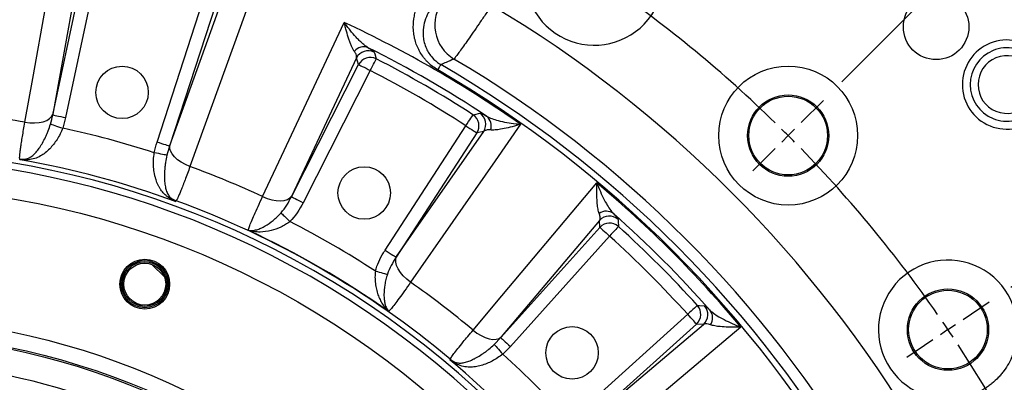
# Model space of a CAD drawing. Extents: x 0 to 8410, y 0 to 5940.
# Tile 27 of 110: x 2508 to 3260, y 4575 to 4851. Entities that reach past the tile are written whole.
import ezdxf

# ---------------------------------------------------------------- set-up
doc = ezdxf.new("R2010")
doc.units = 0
doc.header["$LTSCALE"] = 10
doc.linetypes.add('CENTERX2', pattern=[20.32, 12.7, -2.54, 2.54, -2.54])
doc.layers.get('0').update_dxf_attribs({"linetype": 'CONTINUOUS'})
doc.styles.add('SLDTEXTSTYLE0', font='TXT', dxfattribs={"width": 0.605})
doc.dimstyles.new('SLDDIMSTYLE0', dxfattribs={"dimtxt": 50, "dimasz": 50, "dimexe": 0, "dimexo": 0.0625, "dimgap": 12.5, "dimtad": 0, "dimtih": 1, "dimtoh": 1, "dimdec": 1, "dimlfac": 0.5, "dimrnd": 1e-09, "dimzin": 12, "dimtxsty": 'SLDTEXTSTYLE0', "dimblk1": 'NONE', "dimsah": 1, "dimcen": 0, "dimazin": 3, "dimtfac": 1, "dimtmove": 0, "dimatfit": 3, "dimtolj": 1, "dimtzin": 12})
doc.dimstyles.new('SLDDIMSTYLE1', dxfattribs={"dimtxt": 50, "dimasz": 50, "dimexe": 0, "dimexo": 0.0625, "dimgap": -12.5, "dimtad": 1, "dimdec": 4, "dimlfac": 5, "dimzin": 12, "dimtxsty": 'SLDTEXTSTYLE0', "dimsah": 1, "dimcen": 0.09, "dimazin": 3, "dimtfac": 1, "dimtofl": 0, "dimtmove": 0, "dimatfit": 3, "dimtolj": 1})
doc.dimstyles.new('SLDDIMSTYLE2', dxfattribs={"dimtxt": 50, "dimasz": 50, "dimexe": 0, "dimexo": 0.0625, "dimgap": 12.5, "dimtad": 1, "dimdec": 1, "dimlfac": 0.5, "dimrnd": 1e-09, "dimzin": 12, "dimtxsty": 'SLDTEXTSTYLE0', "dimsah": 1, "dimcen": 0.09, "dimazin": 3, "dimtfac": 1, "dimtofl": 0, "dimtmove": 0, "dimatfit": 3, "dimtolj": 1, "dimtzin": 12})

# ---------------------------------------------------------------- blocks, each defined once
blk = doc.blocks.new('_D')
at = {"color": 7, "linetype": 'CONTINUOUS'}
for p, q in [((1762.91, 5138.79), (3012.06, 2973.23)), ((3012.06, 2973.23), (3116.53, 2792.13)), ((3116.53, 2792.13), (3367.21, 2792.13))]:
    blk.add_line(p, q, dxfattribs=at)
blk.add_solid([(3012.06, 2973.23), (3030.55, 2926.18), (3043.54, 2933.67)], dxfattribs=at)
at = {"color": 7, "linetype": 'CONTINUOUS', "char_height": 50, "attachment_point": 1, "style": 'SLDTEXTSTYLE0'}
for s, insert in [('%%c', (3141.53, 2856.58)), ('1250', (3214.43, 2856.72))]:
    blk.add_mtext(s, dxfattribs=dict(at, insert=insert))
blk = doc.blocks.new('_NONE')
blk = doc.blocks.new('_D_1')
at = {"color": 7, "linetype": 'CONTINUOUS'}
for p, q in [((3248.9, 3345.91), (3701.1, 2973.15)), ((2387.49, 3030.16), (2387.49, 2353.62)), ((2979.56, 2571.41), (3156.43, 2654.83)), ((3156.43, 2654.83), (3189.17, 2585.43)), ((3189.17, 2585.43), (3012.29, 2502.01)), ((3012.29, 2502.01), (2979.56, 2571.41))]:
    blk.add_line(p, q, dxfattribs=at)
blk.add_arc((2387.49, 4056.01), 1687.4, 270, 320.5, dxfattribs=at)
for points in [[(3689.52, 2982.7), (3651.43, 2949.45), (3662.87, 2939.73)], [(2387.49, 2368.62), (2437.59, 2361.86), (2437.37, 2376.85)]]:
    blk.add_solid(points, dxfattribs=at)
at = {"color": 7, "linetype": 'CONTINUOUS', "insert": (3000.35, 2567.64), "char_height": 50, "attachment_point": 1, "rotation": 25.25, "style": 'SLDTEXTSTYLE0'}
blk.add_mtext('50,5°', dxfattribs=at)
blk = doc.blocks.new('_D_2')
at = {"color": 7, "linetype": 'CONTINUOUS'}
for p, q in [((2387.49, 5081.86), (2387.49, 5615.48)), ((2920.53, 5523.54), (2949.9, 5594.44)), ((2949.9, 5594.44), (3077.64, 5541.53)), ((3077.64, 5541.53), (3048.27, 5470.63)), ((3048.27, 5470.63), (2920.53, 5523.54)), ((3135.61, 4804.13), (3490.19, 5158.72))]:
    blk.add_line(p, q, dxfattribs=at)
blk.add_arc((2387.49, 4056.01), 1544.46, 45, 90, dxfattribs=at)
for points in [[(2387.49, 5600.48), (2437.36, 5592.17), (2437.6, 5607.17)], [(3479.59, 5148.11), (3448.88, 5188.28), (3438.45, 5177.5)]]:
    blk.add_solid(points, dxfattribs=at)
at = {"color": 7, "linetype": 'CONTINUOUS', "insert": (2961.07, 5576.51), "char_height": 50, "attachment_point": 1, "rotation": 337.5, "style": 'SLDTEXTSTYLE0'}
blk.add_mtext('45°', dxfattribs=at)
blk = doc.blocks.new('_D_3')
at = {"color": 7, "linetype": 'CONTINUOUS'}
for p, q in [((3015.51, 5322.12), (3052.93, 5389.12)), ((3052.93, 5389.12), (3173.64, 5321.69)), ((3136.22, 5254.7), (3015.51, 5322.12)), ((3173.64, 5321.69), (3136.22, 5254.7)), ((2979.11, 4933.13), (3176.66, 5226.01)), ((3135.61, 4804.13), (3385.41, 5053.93))]:
    blk.add_line(p, q, dxfattribs=at)
for start, end in [(56, 63.84942), (45, 56)]:
    blk.add_arc((2387.49, 4056.01), 1396.27, start, end, dxfattribs=at)
for points in [[(3168.27, 5213.57), (3204.91, 5178.73), (3213.52, 5191.02)], [(3374.8, 5043.32), (3344.02, 5083.44), (3333.61, 5072.64)]]:
    blk.add_solid(points, dxfattribs=at)
at = {"color": 7, "linetype": 'CONTINUOUS', "insert": (3061.94, 5370.01), "char_height": 50, "attachment_point": 1, "rotation": 330.81375, "style": 'SLDTEXTSTYLE0'}
blk.add_mtext('11°', dxfattribs=at)
blk = doc.blocks.new('_D_4')
at = {"color": 7, "linetype": 'CONTINUOUS'}
for p, q in [((3135.61, 4804.13), (3385.04, 5053.56)), ((3575.86, 4820.04), (3642.36, 4858.33)), ((3642.36, 4858.33), (3711.36, 4738.51)), ((3264.61, 4647.64), (3557.05, 4844.89)), ((3644.86, 4700.22), (3575.86, 4820.04)), ((3711.36, 4738.51), (3644.86, 4700.22))]:
    blk.add_line(p, q, dxfattribs=at)
for start, end in [(34, 45), (26.89599, 34)]:
    blk.add_arc((2387.49, 4056.01), 1395.75, start, end, dxfattribs=at)
for points in [[(3374.43, 5042.96), (3403.75, 5001.77), (3414.54, 5012.18)], [(3544.62, 4836.51), (3522.06, 4881.75), (3509.78, 4873.15)]]:
    blk.add_solid(points, dxfattribs=at)
at = {"color": 7, "linetype": 'CONTINUOUS', "insert": (3640.3, 4837.3), "char_height": 50, "attachment_point": 1, "rotation": 299.93278, "style": 'SLDTEXTSTYLE0'}
blk.add_mtext('11°', dxfattribs=at)
blk = doc.blocks.new('SW_SYMBOL_MOD_BOX')
at = {"color": 0, "linetype": 'CONTINUOUS'}
for p, q in [((2000, 2000), (2000, 8000)), ((2000, 8000), (8000, 8000)), ((8000, 8000), (8000, 2000)), ((2000, 2000), (8000, 2000))]:
    blk.add_line(p, q, dxfattribs=at)
blk = doc.blocks.new('_D_8')
at = {"color": 7, "linetype": 'CONTINUOUS'}
for p, q in [((3241.95, 4976.01), (3946.89, 4976.01)), ((3931.89, 4976.01), (3931.89, 3136.01)), ((3241.95, 3136.01), (3946.89, 3136.01))]:
    blk.add_line(p, q, dxfattribs=at)
for points in [[(3931.89, 4976.01), (3924.39, 4926.01), (3939.39, 4926.01)], [(3931.89, 3136.01), (3939.39, 3186.01), (3924.39, 3186.01)]]:
    blk.add_solid(points, dxfattribs=at)
at = {"color": 7, "linetype": 'CONTINUOUS', "xscale": 0.006445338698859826, "yscale": 0.006445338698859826, "zscale": 0.006445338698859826, "rotation": 90.0000000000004}
blk.add_blockref('SW_SYMBOL_MOD_BOX', (3924.66, 3964.19), dxfattribs=at)
at = {"color": 7, "linetype": 'CONTINUOUS', "insert": (3867.29, 4033.25), "char_height": 50, "attachment_point": 1, "rotation": 90, "style": 'SLDTEXTSTYLE0'}
blk.add_mtext('920', dxfattribs=at)
blk = doc.blocks.new('SW_CENTERMARKSYMBOL_0')
at = {"color": 0, "linetype": 'CONTINUOUS'}
for p, q in [((1546.04, 157.81), (1563.01, 174.78)), ((1536.14, 147.91), (1541.09, 152.86)), ((1536.14, 147.91), (1531.19, 142.96)), ((1526.24, 138.01), (1509.27, 121.04)), ((1669.68, 7.83), (1689.58, 21.25)), ((1658.08, 0), (1652.27, -3.91)), ((1658.08, 0), (1663.88, 3.91)), ((1646.47, -7.83), (1626.57, -21.25))]:
    blk.add_line(p, q, dxfattribs=at)
for start, end in [(45.80214, 55.19786), (45, 45.40107), (44.59893, 45), (34.80214, 44.19786), (34, 34.40107), (33.59893, 34), (326.80214, 33.19786)]:
    blk.add_arc((829.04, -559.19), 1000, start, end, dxfattribs=at)

msp = doc.modelspace()

# ---------------------------------------------------------------- hatches: boundary and pattern name
at = {"linetype": 'CONTINUOUS'}
h = msp.add_hatch(dxfattribs=at)
h.set_pattern_fill('ANSI31', scale=10, angle=90, style=0)
edge = h.paths.add_edge_path(flags=0)
edge.add_arc((2603.642865, 4649.897057), 16, 0, 360)

# ---------------------------------------------------------------- linework, layer by layer
at = {"color": 8, "linetype": 'CONTINUOUS'}
for p, q in [((2553.982679, 4894.017877), (2533.511792, 4779.528441)), ((2533.399184, 4778.896095), (2556.910221, 4889.506878)), ((2566.678305, 4887.43061), (2543.167253, 4776.819827)), ((2613.066588, 4758.090378), (2648.010824, 4865.637602)), ((2657.508348, 4862.551691), (2622.564111, 4755.004408)), ((2622.782771, 4755.608381), (2662.29919, 4864.994587)), ((2715.523664, 4716.49933), (2766.861771, 4817.256035)), ((2765.201513, 4822.371067), (2715.796087, 4717.080952)), ((2766.861771, 4817.256035), (2765.201513, 4822.371067)), ((2775.759612, 4812.722327), (2724.421505, 4711.965622)), ((2787.091557, 4675.783099), (2848.680351, 4770.62154)), ((2857.055579, 4765.182616), (2795.466755, 4670.344176)), ((2795.834277, 4670.870902), (2862.31545, 4766.302289)), ((2862.31545, 4766.302289), (2857.055579, 4765.182616)), ((2950.679634, 4698.498012), (2875.706617, 4609.582724)), ((2950.959478, 4693.127574), (2950.679634, 4698.498012)), ((2875.292931, 4609.091403), (2950.959478, 4693.127574)), ((2958.380733, 4686.445476), (2882.714186, 4602.409245)), ((2933.884059, 4551.239373), (3017.92029, 4626.90592)), ((3024.602388, 4619.484665), (2940.566216, 4543.818118)), ((2941.057537, 4544.231804), (3029.972826, 4619.204821)), ((3029.972826, 4619.204821), (3024.602388, 4619.484665)), ((2870.326762, 4603.909315), (2875.292931, 4609.091403)), ((2882.714186, 4602.409245), (2876.83699, 4596.529068))]:
    msp.add_line(p, q, dxfattribs=at)
at = {"color": 8, "linetype": 'CONTINUOUS', "flags": 128}
for points in [[(2512.170394, 4773.295702), (2518.151377, 4806.758823), (2537.978847, 4917.684974)], [(2687.992458, 4877.488972), (2676.441078, 4845.518412), (2638.14858, 4739.539923)], [(2693.568741, 4716.584148), (2708.006833, 4747.359099), (2755.868499, 4849.373819)], [(2778.618578, 4826.742591), (2779.086743, 4825.332107), (2780.318533, 4821.607293)], [(2766.861771, 4817.256035), (2767.109547, 4817.129792), (2767.668013, 4816.84524), (2768.517111, 4816.41257), (2769.626324, 4815.847398), (2770.955865, 4815.169992), (2772.457932, 4814.404608), (2774.078582, 4813.578846), (2775.759612, 4812.722327)], [(2775.759612, 4812.722327), (2776.620929, 4814.400913), (2777.451281, 4816.019239), (2778.220896, 4817.51913), (2778.902088, 4818.846704), (2779.470418, 4819.954337), (2779.905472, 4820.802213), (2780.191605, 4821.359874), (2780.318533, 4821.607293)], [(2827.276264, 4813.176753), (2827.752684, 4813.997032), (2828.187082, 4814.744891), (2828.573648, 4815.410437), (2828.907107, 4815.984549), (2829.183046, 4816.459598), (2829.397712, 4816.829206), (2829.548244, 4817.088308), (2829.632584, 4817.233504)], [(2512.170394, 4773.295702), (2515.889083, 4772.825243), (2519.540105, 4772.738637), (2522.994359, 4773.038985), (2526.129667, 4773.715736), (2528.835182, 4774.74481), (2531.015222, 4776.089968), (2532.592688, 4777.703525), (2533.511792, 4779.528441)], [(2533.399184, 4778.896095), (2533.67119, 4778.838278), (2534.284268, 4778.707983), (2535.21641, 4778.509857), (2536.434133, 4778.250994), (2537.893687, 4777.940752), (2539.542649, 4777.590276), (2541.321803, 4777.212085), (2543.167253, 4776.819827)], [(2848.680351, 4770.62154), (2849.703406, 4772.206725), (2850.689713, 4773.734988), (2851.60387, 4775.151433), (2852.413003, 4776.405157), (2853.088055, 4777.451159), (2853.604828, 4778.251888), (2853.944693, 4778.778495), (2854.095493, 4779.012145)], [(2854.095493, 4779.012145), (2855.552976, 4779.314758), (2859.392737, 4780.107559)], [(2531.689395, 4771.925213), (2532.121603, 4771.779896), (2532.822613, 4771.54422), (2533.771251, 4771.225216), (2534.938861, 4770.832659), (2536.290143, 4770.378293), (2537.784283, 4769.875945), (2539.376114, 4769.340755), (2541.017551, 4768.788816)], [(2890.367006, 4771.721067), (2870.93464, 4743.82955), (2806.517695, 4651.37303)], [(2848.680351, 4770.62154), (2850.262646, 4769.593956), (2851.788108, 4768.603326), (2853.20196, 4767.685177), (2854.453389, 4766.872467), (2855.497454, 4766.194464), (2856.296693, 4765.675427), (2856.822346, 4765.334071), (2857.055579, 4765.182616)], [(2622.564111, 4755.004408), (2622.299646, 4755.090357), (2621.70354, 4755.284013), (2620.797221, 4755.57852), (2619.61322, 4755.963208), (2618.194093, 4756.424309), (2616.590802, 4756.945254), (2614.860911, 4757.507326), (2613.066588, 4758.090378)], [(2620.559399, 4748.112561), (2620.112438, 4748.202802), (2619.387497, 4748.349191), (2618.406464, 4748.547317), (2617.198993, 4748.7911), (2615.801577, 4749.073269), (2614.256431, 4749.385299), (2612.610255, 4749.717714), (2610.912789, 4750.060441)], [(2638.14858, 4739.539923), (2634.692867, 4740.991832), (2631.487702, 4742.742361), (2628.646423, 4744.72964), (2626.269509, 4746.883334), (2624.441017, 4749.12733), (2623.225604, 4751.382233), (2622.666274, 4753.568353), (2622.782771, 4755.608381)], [(2508.450259, 4744.708242), (2508.362186, 4744.967403), (2508.210805, 4745.412709)], [(2854.10807, 4614.855708), (2876.019303, 4640.845122), (2948.653494, 4726.996245)], [(2627.636198, 4713.412763), (2627.282445, 4713.102819), (2627.0766, 4712.922455)], [(2693.568741, 4716.584148), (2697.038953, 4715.167226), (2700.543169, 4714.138688), (2703.957443, 4713.534774), (2707.161073, 4713.376941), (2710.040752, 4713.670732), (2712.494646, 4714.405777), (2714.435969, 4715.556087), (2715.796087, 4717.080952)], [(2715.523664, 4716.49933), (2715.771441, 4716.373088), (2716.329907, 4716.088535), (2717.179005, 4715.655865), (2718.288217, 4715.090694), (2719.617758, 4714.413287), (2721.119825, 4713.647904), (2722.740476, 4712.822141), (2724.421505, 4711.965622)], [(2707.660977, 4704.259934), (2708.080326, 4703.840019), (2708.657209, 4703.262331), (2709.377233, 4702.541293), (2710.222397, 4701.694907), (2711.171691, 4700.744273), (2712.201451, 4699.713113), (2713.285957, 4698.627056), (2714.39818, 4697.513284)], [(2964.771007, 4699.248017), (2964.858149, 4697.764458), (2965.083931, 4693.847717)], [(2950.959478, 4693.127574), (2951.166127, 4692.941548), (2951.631938, 4692.52211), (2952.3401, 4691.88446), (2953.265284, 4691.051425), (2954.374169, 4690.052988), (2955.626939, 4688.92497), (2956.978653, 4687.707903), (2958.380733, 4686.445476)], [(2965.083931, 4693.847717), (2964.897249, 4693.641605), (2964.47656, 4693.176986), (2963.836883, 4692.470612), (2963.001226, 4691.547813), (2961.999629, 4690.441789), (2960.868095, 4689.192177), (2959.647153, 4687.84392), (2958.380733, 4686.445476)], [(2787.091557, 4675.783099), (2788.673852, 4674.755515), (2790.199314, 4673.764886), (2791.613136, 4672.846736), (2792.864565, 4672.034027), (2793.90866, 4671.356024), (2794.707869, 4670.836987), (2795.233522, 4670.495631), (2795.466755, 4670.344176)], [(2806.517695, 4651.37303), (2803.555493, 4653.669895), (2800.912623, 4656.190337), (2798.682485, 4658.845247), (2796.943997, 4661.540748), (2795.758609, 4664.181532), (2795.168225, 4666.674198), (2795.193736, 4668.930592), (2795.834277, 4670.870902)], [(2779.587094, 4659.876408), (2781.107788, 4659.470083), (2782.590572, 4659.073891), (2783.998464, 4658.697726), (2785.296385, 4658.350946), (2786.45197, 4658.042194), (2787.4364, 4657.779159), (2788.225119, 4657.568397), (2788.798515, 4657.415213)], [(3025.322531, 4633.609118), (3025.116418, 4633.422436), (3024.6518, 4633.001746), (3023.945425, 4632.362069), (3023.022626, 4631.526412), (3021.916602, 4630.524816), (3020.666991, 4629.393281), (3019.318734, 4628.17234), (3017.92029, 4626.90592)], [(3025.322531, 4633.609118), (3026.808713, 4633.524181), (3030.722831, 4633.296193)], [(3024.602388, 4619.484665), (3024.416361, 4619.691314), (3023.996924, 4620.157124), (3023.359273, 4620.865287), (3022.526239, 4621.79047), (3021.527801, 4622.899355), (3020.399783, 4624.152126), (3019.182716, 4625.50384), (3017.92029, 4626.90592)], [(2854.10807, 4614.855708), (2857.093309, 4612.588884), (2860.211883, 4610.68839), (2863.353525, 4609.2214), (2866.40716, 4608.239772), (2869.264756, 4607.778253), (2871.825282, 4607.853176), (2873.998199, 4608.461799), (2875.706617, 4609.582724)], [(3058.471058, 4617.17868), (3032.482002, 4595.266999), (2946.330522, 4522.633256)], [(2875.292931, 4609.091403), (2875.499581, 4608.905317), (2875.965361, 4608.485879), (2876.673554, 4607.848229), (2877.598707, 4607.015254), (2878.707622, 4606.016757), (2879.960422, 4604.888739), (2881.312136, 4603.671672), (2882.714186, 4602.409245)], [(2870.326762, 4603.909315), (2870.628421, 4603.567363), (2871.117656, 4603.012742), (2871.779714, 4602.262201), (2872.594599, 4601.338388), (2873.537694, 4600.26926), (2874.580447, 4599.08718), (2875.691418, 4597.827734), (2876.83699, 4596.529068)], [(2836.592619, 4591.958286), (2836.645905, 4592.226745), (2836.737458, 4592.688085)]]:
    msp.add_lwpolyline(points, dxfattribs=at)
at = {"color": 7, "linetype": 'CENTERX2'}
msp.add_circle((2387.486134, 4056.011321), 1250, dxfattribs=at)
at = {"color": 7, "linetype": 'CONTINUOUS'}
for centre, radius in [((3207.486134, 4846.011321), 25), ((2586.326052, 4796.045875), 20), ((3094.592915, 4763.118102), 53), ((3094.592915, 4763.118102), 31), ((3094.592915, 4763.118102), 30), ((2771.085783, 4719.366251), 20), ((2387.486134, 4056.011321), 668.928203), ((2603.642865, 4649.897057), 19), ((2603.642865, 4649.897057), 18), ((2603.642865, 4649.897057), 17), ((2603.642865, 4649.897057), 16), ((3216.523707, 4615.204224), 31), ((3216.523707, 4615.204224), 30), ((2387.486134, 4056.011321), 569), ((2929.703832, 4597.480085), 20), ((2387.486134, 4056.011321), 556)]:
    msp.add_circle(centre, radius, dxfattribs=at)
at = {"color": 8, "linetype": 'CONTINUOUS'}
msp.add_circle((2387.486134, 4056.011321), 557.222742, dxfattribs=at)
at = {"color": 7, "linetype": 'CONTINUOUS'}
for centre, start, end in [((2946.679038, 4885.048893), 169.76079425, 111.827379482), ((3216.523707, 4615.204224), 338.172620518, 280.23920575)]:
    msp.add_arc(centre, 53, start, end, dxfattribs=at)
at = {"color": 8, "linetype": 'CONTINUOUS'}
for centre, radius, start, end in [((2855.003796, 4847.3244), 30.095103, 141.23526662, 239.114397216), ((2387.486134, 4056.011321), 938.817466, 30.808391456, 59.191608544), ((2387.486134, 4056.011321), 874.716862, 54.906877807, 65.093122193), ((3261.486134, 4802.011321), 34, 44.427004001, 315.572995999), ((2770.716434, 4821.518081), 9.240782, 68.160538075, 140.618388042), ((2774.113427, 4817.794218), 10.018471, 63.276557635, 152.816545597), ((2387.486134, 4056.011321), 865.285296, 56.542887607, 63.457112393), ((3261.486134, 4802.011321), 28, 44.427004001, 315.572995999), ((3261.486134, 4802.011321), 22, 44.427004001, 315.572995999), ((2775.773617, 4812.679049), 10.018473, 63.021666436, 152.815671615), ((2387.486134, 4056.011321), 860.49665, 57.162662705, 62.837337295), ((2387.486134, 4056.011321), 880.31399, 30.14962838, 59.85037162), ((2387.486134, 4056.011321), 889.007731, 30.564613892, 59.435386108), ((2387.486134, 4056.011321), 850.510354, 57.162662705, 62.837337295), ((2387.486134, 4056.011321), 875.622555, 30.14962838, 59.85037162), ((2387.486134, 4056.011321), 728.040547, 80.138910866, 84.861089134), ((2848.635834, 4770.612), 10.018498, 327.184477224, 56.978221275), ((2853.89587, 4771.731799), 10.018428, 327.183364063, 56.723804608), ((2858.819379, 4770.651897), 9.240714, 339.381407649, 51.839798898), ((2387.486134, 4056.011321), 729.125279, 72.155717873, 77.844282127), ((2387.486134, 4056.011321), 695.772879, 157.856529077, 142.143470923), ((2387.486134, 4056.011321), 690.566107, 157.827081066, 142.172918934), ((2511.584138, 4765.175939), 20.049056, 260.313683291, 273.017462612), ((2387.486134, 4056.011321), 699.239438, 69.961933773, 80.038066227), ((2512.407849, 4738.861552), 6.297392, 66.867611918, 87.891643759), ((2387.486134, 4056.011321), 728.040547, 65.138910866, 69.861089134), ((2387.486134, 4056.011321), 874.716862, 39.906877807, 50.093122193), ((2620.726297, 4709.839093), 6.296073, 62.106466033, 83.134947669), ((2634.598188, 4732.218352), 20.052917, 236.983653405, 249.685016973), ((2387.486134, 4056.011321), 699.891937, 50.067349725, 69.932650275), ((2955.785887, 4696.246813), 9.240739, 53.160141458, 125.618603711), ((2387.486134, 4056.011321), 865.285296, 41.542887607, 48.457112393), ((2387.486134, 4056.011321), 719.99739, 57.003578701, 62.996421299), ((2958.103342, 4691.770611), 10.018451, 48.27634748, 137.816973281), ((2958.383069, 4686.40007), 10.018434, 48.021376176, 137.816085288), ((2387.486134, 4056.011321), 700.164275, 54.926201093, 65.073798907), ((2387.486134, 4056.011321), 860.49665, 42.162662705, 47.837337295), ((2387.486134, 4056.011321), 850.510354, 42.162662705, 47.837337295), ((2387.486134, 4056.011321), 728.040547, 50.138910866, 54.861089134), ((3017.874883, 4626.908255), 10.018434, 312.183914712, 41.978623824), ((3023.245425, 4626.628528), 10.018451, 312.18302672, 41.72365252), ((3027.721626, 4624.311074), 9.240739, 324.381396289, 36.839858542), ((2387.486134, 4056.011321), 536, 71.726203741, 88.273796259), ((2387.486134, 4056.011321), 699.239438, 39.961933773, 50.038066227), ((2849.544804, 4608.123381), 20.056831, 230.316009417, 243.014845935), ((2387.486134, 4056.011321), 729.125279, 42.155717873, 47.844282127), ((2837.097742, 4584.917251), 6.295809, 36.865345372, 57.894642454)]:
    msp.add_arc(centre, radius, start, end, dxfattribs=at)
for points, knots in [([(2827.276252, 4813.176765), (2824.425981, 4814.83231), (2821.864063, 4816.806082), (2819.00896, 4819.65683), (2818.453335, 4820.249085), (2817.39243, 4821.456184), (2816.886416, 4822.071374), (2815.438274, 4823.950277), (2814.565789, 4825.2472), (2813.388263, 4827.255317), (2813.017689, 4827.935177), (2812.319789, 4829.315605), (2811.992204, 4830.017221), (2811.08582, 4832.123056), (2810.577908, 4833.537702), (2809.736278, 4836.386737), (2809.402659, 4837.821134), (2808.899835, 4840.708834), (2808.730922, 4842.169347), (2808.467598, 4846.479586), (2808.605752, 4849.285319), (2809.217823, 4853.407682), (2809.490097, 4854.767255), (2809.99838, 4856.78543), (2810.184486, 4857.454617), (2810.590026, 4858.785934), (2810.810039, 4859.449596), (2811.985182, 4862.7265), (2813.162386, 4865.219486), (2815.261125, 4868.778613), (2816.016632, 4869.934686), (2817.640653, 4872.18555), (2818.510914, 4873.282048), (2819.431958, 4874.338151)], [0, 0, 0, 0, 0.125, 0.125, 0.15625, 0.15625, 0.1875, 0.1875, 0.25, 0.25, 0.28125, 0.28125, 0.3125, 0.3125, 0.375, 0.375, 0.4375, 0.4375, 0.5, 0.5, 0.625, 0.625, 0.6875, 0.6875, 0.71875, 0.71875, 0.75, 0.75, 0.875, 0.875, 0.9375, 0.9375, 1, 1, 1, 1]), ([(2824.709837, 4863.364698), (2823.32552, 4861.629961), (2820.557195, 4858.160875), (2817.740744, 4852.115956), (2816.066463, 4845.577156), (2815.872529, 4839.423972), (2816.794945, 4833.991714), (2818.278618, 4829.705229), (2820.407043, 4825.815603), (2823.520791, 4821.753657), (2826.83356, 4818.909517), (2829.245741, 4817.46514), (2829.632584, 4817.233504)], [0, 0, 0, 0, 0.1370159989, 0.2740013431, 0.4119065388, 0.5495646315, 0.636763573, 0.7238316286, 0.7948928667, 0.8658568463, 0.9784873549, 1, 1, 1, 1]), ([(2868.319009, 4862.347485), (2867.069474, 4860.510653), (2864.221616, 4856.324268), (2859.842215, 4849.932259), (2855.354314, 4843.423409), (2851.235624, 4837.499587), (2847.590958, 4832.309866), (2844.521982, 4828.00257), (2842.101086, 4824.680572), (2840.347119, 4822.367398), (2839.819178, 4821.787109), (2839.555208, 4821.496965)], [0, 0, 0, 0, 0.0897654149, 0.204587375, 0.3194098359, 0.4331822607, 0.5469541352, 0.6599946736, 0.7730339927, 0.8865174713, 1, 1, 1, 1]), ([(2763.573887, 4827.381212), (2763.188708, 4827.909353), (2762.815412, 4828.522132), (2762.085787, 4829.872143), (2761.729541, 4830.609955), (2761.030484, 4832.187745), (2760.687703, 4833.027934), (2760.013427, 4834.797767), (2759.683977, 4835.72239), (2758.72284, 4838.577945), (2758.114415, 4840.598842), (2757.241404, 4843.781015), (2756.957107, 4844.867215), (2756.540367, 4846.534124), (2756.403228, 4847.095448), (2756.200512, 4847.944414), (2756.13342, 4848.228642), (2756.000193, 4848.799576), (2755.933504, 4849.088699), (2755.868498, 4849.3738)], [0, 0, 0, 0, 0.125, 0.125, 0.25, 0.25, 0.375, 0.375, 0.5, 0.5, 0.75, 0.75, 0.875, 0.875, 0.9375, 0.9375, 0.96875, 0.96875, 1, 1, 1, 1]), ([(2774.154074, 4830.095649), (2773.396899, 4830.532516), (2772.63465, 4831.049596), (2771.10232, 4832.200944), (2770.332207, 4832.835774), (2768.785226, 4834.201143), (2768.008346, 4834.931887), (2766.448383, 4836.476811), (2765.669835, 4837.286723), (2763.355657, 4839.795055), (2761.833082, 4841.579035), (2759.574251, 4844.398453), (2758.825546, 4845.362498), (2757.708676, 4846.844352), (2757.337811, 4847.343771), (2756.784617, 4848.099741), (2756.600685, 4848.352938), (2756.233757, 4848.861746), (2756.049244, 4849.119487), (2755.868498, 4849.3738)], [0, 0, 0, 0, 0.125, 0.125, 0.25, 0.25, 0.375, 0.375, 0.5, 0.5, 0.75, 0.75, 0.875, 0.875, 0.9375, 0.9375, 0.96875, 0.96875, 1, 1, 1, 1]), ([(2765.201513, 4822.371067), (2765.252909, 4822.671455), (2765.390714, 4823.476859), (2765.039681, 4825.084821), (2764.06645, 4826.609529), (2763.573889, 4827.381195)], [0, 0, 0, 0, 0.2270653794, 0.6088115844, 1, 1, 1, 1]), ([(2774.154071, 4830.09565), (2775.116302, 4829.481692), (2777.075526, 4828.231594), (2778.330043, 4827.214528), (2778.54177, 4826.868221), (2778.618578, 4826.742591)], [0, 0, 0, 0, 0.3808090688, 0.7753756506, 1, 1, 1, 1]), ([(2839.555208, 4821.496965), (2837.571594, 4820.646592), (2834.267055, 4819.229942), (2830.956081, 4817.80364), (2829.632584, 4817.233504)], [0, 0, 0, 0, 0.6002698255, 1, 1, 1, 1]), ([(2859.392737, 4780.107559), (2859.682068, 4780.075154), (2860.270045, 4780.009299), (2862.192, 4779.149504), (2863.901586, 4778.248384), (2864.528869, 4777.917744)], [0, 0, 0, 0, 0.38016499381, 0.7725695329, 1, 1, 1, 1]), ([(2508.210803, 4745.412711), (2508.134458, 4745.840145), (2508.16627, 4746.786712), (2508.336128, 4748.595803), (2508.376688, 4748.989317), (2508.471199, 4749.840768), (2508.525314, 4750.300021), (2508.707109, 4751.767655), (2508.853126, 4752.857693), (2509.193115, 4755.25338), (2509.38709, 4756.55905), (2509.714253, 4758.68021), (2509.829355, 4759.414439), (2510.071883, 4760.938236), (2510.199706, 4761.730217), (2510.864251, 4765.794247), (2511.476528, 4769.377654), (2512.170395, 4773.295694)], [0, 0, 0, 0, 0.25, 0.25, 0.3125, 0.3125, 0.375, 0.375, 0.5, 0.5, 0.625, 0.625, 0.6875, 0.6875, 0.75, 0.75, 1, 1, 1, 1]), ([(2512.639521, 4745.154662), (2513.164157, 4745.257711), (2513.652152, 4745.39746), (2514.598611, 4745.741455), (2515.055923, 4745.94593), (2516.405091, 4746.652376), (2517.274901, 4747.246801), (2518.572876, 4748.324683), (2519.005279, 4748.716615), (2519.859826, 4749.554685), (2520.282721, 4750.001257), (2521.541404, 4751.422946), (2522.36741, 4752.479544), (2523.593083, 4754.233825), (2524.00061, 4754.84906), (2524.801859, 4756.123078), (2525.196295, 4756.782674), (2526.361419, 4758.829328), (2527.114172, 4760.283793), (2528.204422, 4762.608582), (2528.560494, 4763.4061), (2529.248207, 4765.026161), (2529.581163, 4765.851447), (2530.545969, 4768.373542), (2531.144166, 4770.116252), (2531.689399, 4771.925222)], [0, 0, 0, 0, 0.0625, 0.0625, 0.125, 0.125, 0.25, 0.25, 0.3125, 0.3125, 0.375, 0.375, 0.5, 0.5, 0.5625, 0.5625, 0.625, 0.625, 0.75, 0.75, 0.8125, 0.8125, 0.875, 0.875, 1, 1, 1, 1]), ([(2864.528869, 4777.917744), (2865.812515, 4777.280601), (2868.383819, 4776.004323), (2873.649929, 4774.439765), (2879.794589, 4773.080232), (2885.612867, 4772.218859), (2889.193142, 4771.831936), (2890.351448, 4771.722536), (2890.367006, 4771.721067)], [0, 0, 0, 0, 0.1958939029, 0.392400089, 0.6380903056, 0.8839800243, 0.9984417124, 1, 1, 1, 1]), ([(2890.367006, 4771.721067), (2890.352938, 4771.716715), (2889.309911, 4771.394029), (2886.092793, 4770.436681), (2880.888953, 4769.053077), (2875.435684, 4767.935089), (2870.800812, 4767.284438), (2868.577914, 4767.360067), (2867.468182, 4767.397823)], [0, 0, 0, 0, 0.0015665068, 0.1161490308, 0.3620028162, 0.6076530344, 0.8041295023, 1, 1, 1, 1]), ([(2541.017551, 4768.788816), (2540.392777, 4767.28724), (2539.142651, 4764.282697), (2536.731125, 4760.122936), (2534.051387, 4756.345421), (2531.015377, 4752.886971), (2527.699129, 4749.88675), (2523.859291, 4747.304898), (2519.749275, 4745.366092), (2516.503601, 4744.890347), (2514.881824, 4744.65263)], [0, 0, 0, 0, 0.1097429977, 0.2195875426, 0.33155803, 0.443604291, 0.5698631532, 0.6961927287, 0.8481955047, 1, 1, 1, 1]), ([(2867.468179, 4767.397814), (2866.830726, 4767.465979), (2866.247461, 4767.487927), (2865.18513, 4767.450329), (2864.709312, 4767.391052), (2863.431745, 4767.10504), (2862.777505, 4766.771971), (2862.315438, 4766.302289)], [0, 0, 0, 0, 0.25, 0.25, 0.5, 0.5, 1, 1, 1, 1]), ([(2621.478872, 4716.090012), (2620.899295, 4716.486516), (2620.361927, 4716.896277), (2619.343692, 4717.752464), (2618.863302, 4718.19873), (2617.488876, 4719.600358), (2616.660568, 4720.618476), (2615.519766, 4722.294125), (2615.155821, 4722.879395), (2614.469111, 4724.088318), (2614.145576, 4724.712783), (2613.231165, 4726.648203), (2612.695956, 4728.020789), (2612.002545, 4730.216403), (2611.789775, 4730.971147), (2611.402331, 4732.530043), (2611.229696, 4733.326445), (2610.777708, 4735.752754), (2610.562019, 4737.42553), (2610.375083, 4740.025208), (2610.335702, 4740.906929), (2610.306718, 4742.703224), (2610.317482, 4743.621302), (2610.430082, 4746.3699), (2610.60987, 4748.210836), (2610.912784, 4750.060457)], [0, 0, 0, 0, 0.0625, 0.0625, 0.125, 0.125, 0.25, 0.25, 0.3125, 0.3125, 0.375, 0.375, 0.5, 0.5, 0.5625, 0.5625, 0.625, 0.625, 0.75, 0.75, 0.8125, 0.8125, 0.875, 0.875, 1, 1, 1, 1]), ([(2512.639521, 4745.154662), (2511.930269, 4744.997793), (2511.226322, 4744.883205), (2509.829641, 4744.735105), (2509.135827, 4744.701615), (2508.450258, 4744.708259)], [0, 0, 0, 0, 0.5, 0.5, 1, 1, 1, 1]), ([(2514.881824, 4744.65263), (2512.736914, 4744.581968), (2510.579742, 4744.510901), (2508.462296, 4744.707126), (2508.450259, 4744.708242)], [0, 0, 0, 0, 0.9943152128, 1, 1, 1, 1]), ([(2620.559394, 4748.112578), (2620.126828, 4746.272214), (2619.77192, 4744.456533), (2619.344163, 4741.770872), (2619.218769, 4740.878742), (2619.004532, 4739.1252), (2618.915648, 4738.264722), (2618.700575, 4735.730304), (2618.625568, 4734.103163), (2618.611329, 4731.753116), (2618.623065, 4730.984933), (2618.680025, 4729.479033), (2618.72534, 4728.743076), (2618.909326, 4726.614318), (2619.09591, 4725.288581), (2619.4739, 4723.431412), (2619.616357, 4722.834341), (2619.936168, 4721.683463), (2620.114181, 4721.127932), (2620.700392, 4719.539721), (2621.157284, 4718.587555), (2621.973562, 4717.298783), (2622.267705, 4716.892472), (2622.915917, 4716.120541), (2623.268877, 4715.755297), (2623.671784, 4715.403661)], [0, 0, 0, 0, 0.125, 0.125, 0.1875, 0.1875, 0.25, 0.25, 0.375, 0.375, 0.4375, 0.4375, 0.5, 0.5, 0.625, 0.625, 0.6875, 0.6875, 0.75, 0.75, 0.875, 0.875, 0.9375, 0.9375, 1, 1, 1, 1]), ([(2638.148584, 4739.53994), (2636.790486, 4735.799929), (2635.535692, 4732.408806), (2634.092044, 4728.59008), (2633.809636, 4727.847614), (2633.257675, 4726.405925), (2632.987416, 4725.704888), (2632.20153, 4723.681441), (2631.714134, 4722.44711), (2630.809916, 4720.199831), (2630.393101, 4719.186905), (2629.821117, 4717.8345), (2629.639349, 4717.411597), (2629.293923, 4716.622597), (2629.12985, 4716.255619), (2628.36312, 4714.582041), (2627.91603, 4713.744766), (2627.636199, 4713.412773)], [0, 0, 0, 0, 0.25, 0.25, 0.3125, 0.3125, 0.375, 0.375, 0.5, 0.5, 0.625, 0.625, 0.6875, 0.6875, 0.75, 0.75, 1, 1, 1, 1]), ([(2950.404201, 4703.758718), (2950.080512, 4704.820878), (2949.432134, 4706.948481), (2948.861118, 4711.593806), (2948.529627, 4717.150671), (2948.518742, 4722.535112), (2948.611612, 4725.890689), (2948.652937, 4726.981541), (2948.653494, 4726.996245)], [0, 0, 0, 0, 0.1958709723, 0.3923470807, 0.6379971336, 0.8838513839, 0.9984344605, 1, 1, 1, 1]), ([(2948.653494, 4726.996245), (2948.658937, 4726.981601), (2949.064299, 4725.891063), (2950.364967, 4722.532975), (2952.702687, 4717.135872), (2955.606267, 4711.552466), (2958.480491, 4706.870739), (2960.378786, 4704.717335), (2961.326454, 4703.64231)], [0, 0, 0, 0, 0.0015579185, 0.1160203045, 0.3619093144, 0.6075986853, 0.8041049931, 1, 1, 1, 1]), ([(2627.0766, 4712.922455), (2627.065612, 4712.927479), (2625.132124, 4713.811481), (2623.300294, 4714.954), (2621.478875, 4716.090025)], [0, 0, 0, 0, 0.0056831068, 1, 1, 1, 1]), ([(2623.671789, 4715.403678), (2624.769595, 4714.504752), (2625.874603, 4713.599927), (2627.068816, 4712.926843), (2627.0766, 4712.922455)], [0, 0, 0, 0, 0.9934813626, 1, 1, 1, 1]), ([(2682.57076, 4690.956237), (2682.798285, 4691.739134), (2683.203183, 4693.132359), (2684.954761, 4697.455056), (2687.186988, 4702.624335), (2690.047549, 4708.999322), (2692.383897, 4714.031934), (2693.568741, 4716.584148)], [0, 0, 0, 0, 0.2401685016, 0.4273982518, 0.6200392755, 0.8073086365, 1, 1, 1, 1]), ([(2707.660976, 4704.259957), (2709.31665, 4706.084603), (2710.730408, 4708.058386), (2713.290559, 4712.173474), (2714.43533, 4714.315886), (2715.523661, 4716.499319)], [0, 0, 0, 0, 0.5, 0.5, 1, 1, 1, 1]), ([(2682.57076, 4690.956237), (2682.579351, 4690.954465), (2683.562761, 4690.751642), (2685.633231, 4690.632286), (2688.892683, 4691.231278), (2692.207463, 4692.448082), (2696.347195, 4694.571488), (2700.590013, 4697.550543), (2704.697007, 4701.139355), (2706.673265, 4703.220033), (2707.660977, 4704.259934)], [0, 0, 0, 0, 0.0013438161, 0.1538225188, 0.3022964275, 0.4293773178, 0.55642322, 0.7784532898, 0.8892733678, 1, 1, 1, 1]), ([(2950.679634, 4698.498012), (2950.807043, 4698.774863), (2951.148652, 4699.51716), (2951.225763, 4701.161278), (2950.680276, 4702.885884), (2950.404201, 4703.758718)], [0, 0, 0, 0, 0.2270655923, 0.6088126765, 1, 1, 1, 1]), ([(2961.326454, 4703.64231), (2962.097004, 4702.800231), (2963.66594, 4701.085651), (2964.61442, 4699.778581), (2964.729323, 4699.389254), (2964.771007, 4699.248017)], [0, 0, 0, 0, 0.3808091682, 0.7753754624, 1, 1, 1, 1]), ([(2714.39818, 4697.513284), (2713.282391, 4696.733438), (2711.04894, 4695.172437), (2706.214268, 4692.675779), (2699.594132, 4690.329224), (2692.741109, 4689.430712), (2686.997748, 4689.793299), (2684.035828, 4690.477562), (2682.58689, 4690.950966), (2682.57076, 4690.956237)], [0, 0, 0, 0, 0.105341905, 0.2108607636, 0.4300033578, 0.687550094, 0.840594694, 0.9982254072, 1, 1, 1, 1]), ([(2779.587094, 4659.876408), (2780.368434, 4662.266686), (2781.949561, 4667.103679), (2784.84633, 4672.261292), (2786.659149, 4675.104834), (2787.091557, 4675.783099)], [0, 0, 0, 0, 0.4265750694, 0.8632218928, 1, 1, 1, 1]), ([(2795.466757, 4670.344152), (2794.120393, 4668.310486), (2792.833941, 4666.242208), (2790.549852, 4661.965457), (2789.548897, 4659.755258), (2788.798509, 4657.415214)], [0, 0, 0, 0, 0.5, 0.5, 1, 1, 1, 1]), ([(2779.587098, 4659.87641), (2779.38929, 4658.256875), (2779.311022, 4656.659073), (2779.329519, 4654.287593), (2779.358852, 4653.501376), (2779.460986, 4651.93688), (2779.534098, 4651.157946), (2779.811002, 4648.871111), (2780.072427, 4647.398821), (2780.73387, 4644.543917), (2781.136242, 4643.157957), (2782.056491, 4640.526964), (2782.575893, 4639.273835), (2783.731469, 4636.881431), (2784.369947, 4635.739512), (2785.74962, 4633.594424), (2786.494071, 4632.58547), (2787.685918, 4631.175919), (2788.095503, 4630.723572), (2788.728813, 4630.070793), (2788.943075, 4629.857495), (2789.378025, 4629.439443), (2789.60072, 4629.232902), (2789.822271, 4629.034571)], [0, 0, 0, 0, 0.125, 0.125, 0.1875, 0.1875, 0.25, 0.25, 0.375, 0.375, 0.5, 0.5, 0.625, 0.625, 0.75, 0.75, 0.875, 0.875, 0.9375, 0.9375, 0.96875, 0.96875, 1, 1, 1, 1]), ([(2788.798515, 4657.415213), (2788.391778, 4656.039861), (2787.577962, 4653.288007), (2786.523437, 4647.936823), (2786.064932, 4642.772944), (2786.295947, 4638.126118), (2786.899284, 4634.646968), (2788.011169, 4631.524909), (2789.147699, 4629.791082), (2789.816441, 4629.041134), (2789.822285, 4629.03458)], [0, 0, 0, 0, 0.1107280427, 0.2215487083, 0.4435768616, 0.5706232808, 0.6977041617, 0.8461778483, 0.9986558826, 1, 1, 1, 1]), ([(2806.517695, 4651.37303), (2804.944434, 4649.133983), (2801.752367, 4644.591066), (2797.689647, 4638.962988), (2794.287366, 4634.386577), (2791.40387, 4630.684476), (2790.386712, 4629.623386), (2789.822285, 4629.03458)], [0, 0, 0, 0, 0.18726987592, 0.37996126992, 0.56719036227, 0.75983141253, 1, 1, 1, 1]), ([(3030.722831, 4633.296193), (3030.993907, 4633.189997), (3031.544786, 4632.974184), (3033.178742, 4631.646279), (3034.596807, 4630.333373), (3035.117124, 4629.851641)], [0, 0, 0, 0, 0.38016519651, 0.77256984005, 1, 1, 1, 1]), ([(3035.117124, 4629.851641), (3036.192148, 4628.903972), (3038.345552, 4627.005677), (3043.02728, 4624.131454), (3048.610686, 4621.227873), (3054.007789, 4618.890154), (3057.365877, 4617.589485), (3058.456414, 4617.184123), (3058.471058, 4617.17868)], [0, 0, 0, 0, 0.1958950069, 0.3924013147, 0.6380906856, 0.8839796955, 0.9984420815, 1, 1, 1, 1]), ([(2836.737458, 4592.688085), (2836.947693, 4593.097458), (2837.37425, 4593.928058), (2839.405849, 4596.734938), (2842.423157, 4600.635889), (2846.085678, 4605.186203), (2850.035722, 4609.991945), (2852.743312, 4613.225725), (2854.10807, 4614.855708)], [0, 0, 0, 0, 0.178972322, 0.3631274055, 0.5421678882, 0.7264054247, 0.8620949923, 1, 1, 1, 1]), ([(3035.233532, 4618.929388), (3034.721929, 4619.105739), (3033.33333, 4619.584393), (3031.465364, 4619.786866), (3030.474219, 4619.400349), (3029.972826, 4619.204821)], [0, 0, 0, 0, 0.2237547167, 0.6073186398, 1, 1, 1, 1]), ([(3058.471058, 4617.17868), (3058.456355, 4617.178123), (3057.365502, 4617.136798), (3054.009926, 4617.043928), (3048.625484, 4617.054813), (3043.06862, 4617.386305), (3038.423294, 4617.957321), (3036.295692, 4618.605699), (3035.233532, 4618.929388)], [0, 0, 0, 0, 0.0015655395, 0.1161486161, 0.3620028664, 0.6076529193, 0.8041290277, 1, 1, 1, 1]), ([(2840.443817, 4590.250268), (2840.94969, 4590.077193), (2841.44218, 4589.954221), (2842.433835, 4589.7789), (2842.932117, 4589.727325), (2844.453753, 4589.664541), (2845.504243, 4589.744424), (2847.167264, 4590.028909), (2847.737701, 4590.15213), (2848.896796, 4590.450647), (2849.48632, 4590.625942), (2851.287216, 4591.22782), (2852.530857, 4591.729857), (2854.469462, 4592.636272), (2855.130008, 4592.965318), (2856.460918, 4593.668025), (2857.132308, 4594.042035), (2859.164662, 4595.231927), (2860.543798, 4596.115154), (2862.650377, 4597.583356), (2863.357503, 4598.095991), (2864.763111, 4599.155147), (2865.464102, 4599.703389), (2867.560696, 4601.405184), (2868.950105, 4602.615316), (2870.326775, 4603.909313)], [0, 0, 0, 0, 0.0625, 0.0625, 0.125, 0.125, 0.25, 0.25, 0.3125, 0.3125, 0.375, 0.375, 0.5, 0.5, 0.5625, 0.5625, 0.625, 0.625, 0.75, 0.75, 0.8125, 0.8125, 0.875, 0.875, 1, 1, 1, 1]), ([(2840.443817, 4590.250268), (2839.751153, 4590.469041), (2839.084222, 4590.721779), (2837.800611, 4591.291861), (2837.183005, 4591.609765), (2836.592607, 4591.958303)], [0, 0, 0, 0, 0.5, 0.5, 1, 1, 1, 1]), ([(2842.13468, 4588.694322), (2841.155986, 4589.163715), (2840.205235, 4589.671639), (2838.358048, 4590.760516), (2837.459906, 4591.3427), (2836.592607, 4591.958303)], [0, 0, 0, 0, 0.5, 0.5, 1, 1, 1, 1]), ([(2876.83699, 4596.529068), (2875.545137, 4595.541044), (2872.960238, 4593.564082), (2868.791898, 4591.167403), (2864.582411, 4589.235842), (2860.223936, 4587.758727), (2855.85185, 4586.818565), (2851.235536, 4586.502599), (2846.706756, 4586.878467), (2843.658049, 4588.089309), (2842.134689, 4588.694336)], [0, 0, 0, 0, 0.1097429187, 0.2195873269, 0.3315584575, 0.4436041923, 0.5698636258, 0.6961929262, 0.8481954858, 1, 1, 1, 1])]:
    msp.add_open_spline(points, degree=3, knots=knots, dxfattribs=at)
for points in [[(2531.689399, 4771.925222), (2532.380632, 4774.21859), (2532.921605, 4776.547466), (2533.39918, 4778.896096)], [(2533.511793, 4779.528449), (2533.473839, 4779.316182), (2533.436303, 4779.105402), (2533.39918, 4778.896096)], [(2543.167251, 4776.819829), (2542.590294, 4774.105459), (2541.902479, 4771.420762), (2541.017548, 4768.78883)], [(2610.912784, 4750.060457), (2611.462378, 4752.782244), (2612.20906, 4755.451166), (2613.066586, 4758.090358)], [(2622.564117, 4755.004423), (2621.803395, 4752.731662), (2621.107453, 4750.44431), (2620.559394, 4748.112578)], [(2622.564117, 4755.004423), (2622.636592, 4755.204168), (2622.709474, 4755.405476), (2622.782768, 4755.608363)], [(2724.421516, 4711.965636), (2721.735429, 4706.693894), (2718.614536, 4701.723708), (2714.398178, 4697.513275)], [(2715.796092, 4717.080959), (2715.704445, 4716.885646), (2715.613638, 4716.691771), (2715.523661, 4716.499319)], [(2795.466765, 4670.344164), (2795.588465, 4670.518341), (2795.710964, 4670.693922), (2795.834268, 4670.870922)], [(2875.706628, 4609.582704), (2875.56763, 4609.417858), (2875.429736, 4609.254089), (2875.292938, 4609.091391)]]:
    msp.add_open_spline(points, degree=3, dxfattribs=at)
at = {"color": 7, "linetype": 'CONTINUOUS'}
msp.add_open_spline([(3265.724044, 4595.498216), (3264.886303, 4593.406612), (3263.924169, 4591.389121), (3261.758441, 4587.495349), (3260.554824, 4585.619092), (3258.564444, 4582.911326), (3257.8679, 4582.024226), (3256.429159, 4580.307096), (3255.685712, 4579.475027), (3253.384521, 4577.056706), (3251.756193, 4575.548032), (3249.172805, 4573.439744), (3248.288125, 4572.762846), (3246.4709, 4571.461631), (3245.535554, 4570.835594), (3242.675679, 4569.050948), (3240.713268, 4567.994102), (3236.679611, 4566.13621), (3234.608363, 4565.335175), (3230.353626, 4563.991822), (3228.161627, 4563.448713), (3225.944913, 4563.048296)], degree=3, knots=[0, 0, 0, 0, 0.125, 0.125, 0.25, 0.25, 0.3125, 0.3125, 0.375, 0.375, 0.5, 0.5, 0.5625, 0.5625, 0.625, 0.625, 0.75, 0.75, 0.875, 0.875, 1, 1, 1, 1], dxfattribs=at)

# ---------------------------------------------------------------- block references
msp.add_blockref('SW_CENTERMARKSYMBOL_0', (1558.448562, 4615.204224), dxfattribs=at)

# ---------------------------------------------------------------- dimensions: what is measured, and where the dimension line sits
for base, line1, line2, picture, middle in [((2978.526819, 5482.909757), ((2387.486134, 5061.859707), (2387.486134, 3050.162934)), ((3121.462973, 4789.98816), (3067.722858, 4736.248044)), '_D_2', (2978.526819, 5482.909757)), ((3275.624108, 5133.408836), ((3121.462973, 4789.98816), (3067.722858, 4736.248044)), ((2967.928368, 4916.552321), (2925.429707, 4853.545466)), '_D_3', (3068.378212, 5275.011093)), ((3107.276613, 2529.837129), ((2387.486134, 3050.162934), (2387.486134, 5061.859707)), ((3233.469592, 3358.636374), (3096.911238, 3471.206395)), '_D_1', (3107.276613, 2529.837129)), ((3464.481607, 4943.817877), ((3121.462973, 4789.98816), (3067.722858, 4736.248044)), ((3248.027135, 4636.453555), (3185.020279, 4593.954894)), '_D_4', (3597.05952, 4752.468034))]:
    dim = msp.add_angular_dim_2l(base=base, line1=line1, line2=line2, dimstyle='SLDDIMSTYLE1', dxfattribs=at)
    dim.commit()
    dim.dimension.update_dxf_attribs({"geometry": picture, "text_midpoint": middle, "dimtype": 162})
dim = msp.add_diameter_dim_2p(p1=(1762.911246, 5138.788402), p2=(3012.061023, 2973.234239), dimstyle='SLDDIMSTYLE0', dxfattribs=at)
dim.commit()
dim.dimension.update_dxf_attribs({"geometry": '_D', "text_midpoint": (3254.36666, 2831.711077), "dimtype": 163})
dim = msp.add_linear_dim(base=(3931.886543, 3136.011321), p1=(3221.948317, 4976.011321), p2=(3221.948317, 3136.011321), angle=90, text='{\\fGDT;o}<>', dimstyle='SLDDIMSTYLE2', dxfattribs=at)
dim.commit()
dim.dimension.update_dxf_attribs({"geometry": '_D_8', "text_midpoint": (3931.886543, 4056.011321), "dimtype": 160})

doc.saveas('drawing.dxf')
